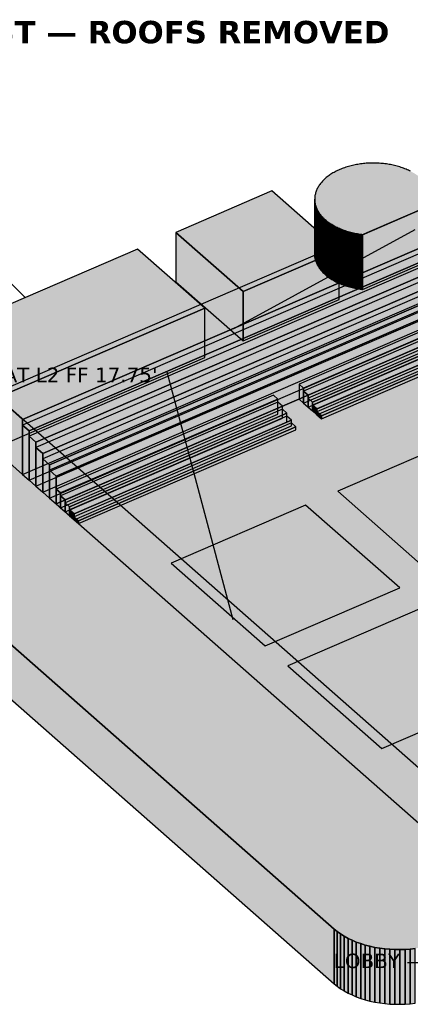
# Model space of a CAD drawing. Header units: inches. Extents: x 0.5 to 16.5, y 0.5 to 10.5.
# Tile 3 of 18: x 3.1 to 4.3, y 2.1 to 5.1. Entities that reach past the tile are written whole.
import ezdxf
from ezdxf.enums import TextEntityAlignment as Align

# ---------------------------------------------------------------- set-up
doc = ezdxf.new("R2010")
doc.units = ezdxf.units.IN
doc.header["$MEASUREMENT"] = 0
for name, color, linetype in [('A-ANNO-TEXT', 7, 'Continuous'), ('A-ANNO-VIEW', 7, 'Continuous'), ('A-MASS', 7, 'Continuous'), ('C-SITE-DIAG', 7, 'Continuous')]:
    doc.layers.add(name, color=color, linetype=linetype)
doc.styles.add('KS-BOLD', font='DejaVuSans-Bold.ttf')
doc.styles.add('KS-REG', font='DejaVuSans.ttf')

msp = doc.modelspace()

# ---------------------------------------------------------------- hatches: boundary and pattern name
at = {"layer": 'A-MASS', "true_color": 0xd6d6d6}
for points in [[(4.3591, 4.6081), (4.3566, 4.6103), (4.3541, 4.6125), (4.3514, 4.6146), (4.3487, 4.6167), (4.3459, 4.6188), (4.343, 4.6208), (4.3401, 4.6228), (4.337, 4.6247), (4.3339, 4.6266), (4.3307, 4.6284), (4.3274, 4.6302), (4.3241, 4.632), (4.3207, 4.6336), (4.3172, 4.6353), (4.3137, 4.6369), (4.3101, 4.6384), (4.3065, 4.6398), (4.3028, 4.6413), (4.299, 4.6426), (4.2952, 4.6439), (4.2913, 4.6452), (4.2874, 4.6464), (4.2834, 4.6475), (4.2794, 4.6485), (4.2754, 4.6496), (4.2713, 4.6505), (4.2672, 4.6514), (4.263, 4.6522), (4.2588, 4.653), (4.2546, 4.6536), (4.2504, 4.6543), (4.2461, 4.6548), (4.2418, 4.6553), (4.2375, 4.6558), (4.2332, 4.6561), (4.2288, 4.6564), (4.2245, 4.6567), (4.2201, 4.6569), (4.2158, 4.657), (4.2114, 4.657), (4.207, 4.657), (4.2027, 4.6569), (4.1983, 4.6567), (4.194, 4.6565), (4.1896, 4.6562), (4.1853, 4.6559), (4.181, 4.6554), (4.1767, 4.655), (4.1724, 4.6544), (4.1682, 4.6538), (4.1639, 4.6531), (4.1598, 4.6524), (4.1556, 4.6516), (4.1515, 4.6507), (4.1474, 4.6498), (4.1433, 4.6488), (4.1393, 4.6477), (4.1353, 4.6466), (4.1314, 4.6454), (4.1275, 4.6442), (4.1237, 4.6429), (4.1199, 4.6416), (4.1162, 4.6402), (4.1125, 4.6387), (4.1089, 4.6372), (4.1054, 4.6356), (4.1019, 4.634), (4.0985, 4.6323), (4.0951, 4.6306), (4.0918, 4.6288), (4.0886, 4.627), (4.0855, 4.6251), (4.0824, 4.6232), (4.0795, 4.6213), (4.0766, 4.6192), (4.0737, 4.6172), (4.071, 4.6151), (4.0684, 4.613), (4.0658, 4.6108), (4.0633, 4.6086), (4.0609, 4.6063), (4.0586, 4.6041), (4.0564, 4.6017), (4.0543, 4.5994), (4.0523, 4.597), (4.0503, 4.5946), (4.0485, 4.5921), (4.0468, 4.5897), (4.0452, 4.5872), (4.0436, 4.5847), (4.0422, 4.5821), (4.0409, 4.5796), (4.0396, 4.577), (4.0385, 4.5744), (4.0375, 4.5718), (4.0366, 4.5692), (4.0358, 4.5665), (4.0351, 4.5639), (4.0345, 4.5612), (4.034, 4.5585), (4.0336, 4.5559), (4.0333, 4.5532), (4.0331, 4.5505), (4.0331, 4.5478), (4.0331, 4.5451), (4.0333, 4.5424), (4.0335, 4.5397), (4.0339, 4.5371), (4.0343, 4.5344), (4.0349, 4.5317), (4.0356, 4.5291), (4.0364, 4.5264), (4.0373, 4.5238), (4.0383, 4.5212), (4.0394, 4.5186), (4.0406, 4.516), (4.0419, 4.5134), (4.0433, 4.5109), (4.0448, 4.5084), (4.0464, 4.5059), (4.0481, 4.5034), (4.0499, 4.501), (4.0518, 4.4985), (4.0538, 4.4961), (4.0559, 4.4938), (4.0581, 4.4915), (4.0604, 4.4892), (4.0628, 4.4869), (4.0652, 4.4847), (4.0678, 4.4825), (4.0704, 4.4804), (4.0731, 4.4783), (4.0759, 4.4762), (4.0788, 4.4742), (4.0818, 4.4722), (4.0848, 4.4703), (4.0879, 4.4684), (4.0911, 4.4666), (4.0944, 4.4648), (4.0977, 4.4631), (4.1011, 4.4614), (4.1046, 4.4597), (4.1081, 4.4582), (4.1117, 4.4566), (4.1154, 4.4552), (4.1191, 4.4537), (4.1228, 4.4524), (4.1266, 4.4511), (4.1305, 4.4498), (4.1344, 4.4486), (4.1384, 4.4475), (4.1424, 4.4465), (4.1465, 4.4455), (4.1505, 4.4445), (4.1547, 4.4436), (4.1588, 4.4428), (4.163, 4.4421), (4.1672, 4.4414), (4.1715, 4.4407), (4.1757, 4.4402), (4.1783, 4.4399), (4.36, 4.5182), (4.373, 4.5234), (4.3859, 4.5279), (4.3861, 4.5285), (4.3868, 4.5311), (4.3874, 4.5338), (4.3879, 4.5365), (4.3882, 4.5391), (4.3885, 4.5418), (4.3887, 4.5445), (4.3888, 4.5472), (4.3887, 4.5499), (4.3886, 4.5526), (4.3883, 4.5553), (4.388, 4.5579), (4.3875, 4.5606), (4.3869, 4.5633), (4.3862, 4.5659), (4.3854, 4.5686), (4.3845, 4.5712), (4.3836, 4.5738), (4.3825, 4.5764), (4.3812, 4.579), (4.3799, 4.5816), (4.3785, 4.5841), (4.377, 4.5866), (4.3754, 4.5891), (4.3737, 4.5916), (4.3719, 4.594), (4.37, 4.5965), (4.368, 4.5989), (4.3659, 4.6012), (4.3637, 4.6035), (4.3614, 4.6058)], [(3.8161, 4.2674), (4.1075, 4.393), (3.9035, 4.5724), (3.6121, 4.4468)], [(4.36, 4.5182), (3.0586, 3.9572), (3.147, 3.8794), (4.6303, 4.5189), (4.6234, 4.5218), (4.6101, 4.5266), (4.5963, 4.5309), (4.582, 4.5347), (4.5673, 4.5379), (4.5524, 4.5404), (4.5372, 4.5424), (4.5219, 4.5437), (4.5064, 4.5445), (4.4909, 4.5446), (4.4754, 4.5441), (4.46, 4.5429), (4.4447, 4.5412), (4.4297, 4.5388), (4.4149, 4.5358), (4.4005, 4.5323), (4.3865, 4.5281), (4.373, 4.5234)], [(3.0197, 3.9241), (3.6996, 4.2171), (3.4956, 4.3965), (2.8157, 4.1035)], [(4.7723, 2.4503), (3.0586, 3.9572), (2.7089, 3.8064), (2.6965, 3.8007), (2.6847, 3.7945), (2.6736, 3.7878), (2.6633, 3.7807), (2.6537, 3.7732), (2.6449, 3.7653), (2.637, 3.7571), (2.63, 3.7485), (2.6239, 3.7398), (2.6188, 3.7307), (2.6146, 3.7215), (2.6114, 3.7122), (2.6092, 3.7027), (2.608, 3.6932), (2.6078, 3.6837), (2.6087, 3.6741), (2.6105, 3.6646), (2.6134, 3.6552), (2.6173, 3.646), (2.6221, 3.6369), (2.6279, 3.628), (2.6346, 3.6194), (2.6422, 3.6111), (2.6507, 3.6031), (4.0924, 2.3354), (4.1017, 2.3278), (4.1118, 2.3205), (4.1227, 2.3137), (4.1342, 2.3073), (4.1465, 2.3014), (4.1593, 2.296), (4.1726, 2.2912), (4.1865, 2.2869), (4.2007, 2.2831), (4.2154, 2.2799), (4.2303, 2.2774), (4.2455, 2.2754), (4.2609, 2.274), (4.2763, 2.2733), (4.2918, 2.2732), (4.3073, 2.2737), (4.3227, 2.2749), (4.338, 2.2766), (4.353, 2.279), (4.3678, 2.282), (4.3822, 2.2855), (4.3962, 2.2897), (4.4097, 2.2944), (4.4227, 2.2996)]]:
    msp.add_hatch(color=7, dxfattribs=at).paths.add_polyline_path(points)
at = {"layer": 'A-MASS', "true_color": 0xababab}
for points in [[(4.0331, 4.382), (4.0331, 4.3793), (4.0331, 4.5451), (4.0331, 4.5478)], [(4.0331, 4.3793), (4.0333, 4.3766), (4.0333, 4.5424), (4.0331, 4.5451)], [(4.0333, 4.3766), (4.0335, 4.3739), (4.0335, 4.5397), (4.0333, 4.5424)], [(4.0335, 4.3739), (4.0339, 4.3712), (4.0339, 4.5371), (4.0335, 4.5397)], [(4.0339, 4.3712), (4.0343, 4.3686), (4.0343, 4.5344), (4.0339, 4.5371)], [(4.0343, 4.3686), (4.0349, 4.3659), (4.0349, 4.5317), (4.0343, 4.5344)], [(4.0349, 4.3659), (4.0356, 4.3632), (4.0356, 4.5291), (4.0349, 4.5317)], [(4.0356, 4.3632), (4.0364, 4.3606), (4.0364, 4.5264), (4.0356, 4.5291)], [(4.0364, 4.3606), (4.0373, 4.358), (4.0373, 4.5238), (4.0364, 4.5264)], [(4.0373, 4.358), (4.0383, 4.3553), (4.0383, 4.5212), (4.0373, 4.5238)], [(4.0383, 4.3553), (4.0394, 4.3527), (4.0394, 4.5186), (4.0383, 4.5212)], [(4.0394, 4.3527), (4.0406, 4.3502), (4.0406, 4.516), (4.0394, 4.5186)], [(4.0406, 4.3502), (4.0419, 4.3476), (4.0419, 4.5134), (4.0406, 4.516)], [(4.0419, 4.3476), (4.0433, 4.3451), (4.0433, 4.5109), (4.0419, 4.5134)], [(4.0433, 4.3451), (4.0448, 4.3425), (4.0448, 4.5084), (4.0433, 4.5109)], [(4.0448, 4.3425), (4.0464, 4.34), (4.0464, 4.5059), (4.0448, 4.5084)], [(4.0464, 4.34), (4.0481, 4.3376), (4.0481, 4.5034), (4.0464, 4.5059)], [(4.0481, 4.3376), (4.0499, 4.3351), (4.0499, 4.501), (4.0481, 4.5034)], [(4.0499, 4.3351), (4.0518, 4.3327), (4.0518, 4.4985), (4.0499, 4.501)], [(4.0518, 4.3327), (4.0538, 4.3303), (4.0538, 4.4961), (4.0518, 4.4985)], [(4.0538, 4.3303), (4.0559, 4.328), (4.0559, 4.4938), (4.0538, 4.4961)], [(4.0559, 4.328), (4.0581, 4.3256), (4.0581, 4.4915), (4.0559, 4.4938)], [(4.0581, 4.3256), (4.0604, 4.3233), (4.0604, 4.4892), (4.0581, 4.4915)], [(4.0604, 4.3233), (4.0628, 4.3211), (4.0628, 4.4869), (4.0604, 4.4892)], [(4.0628, 4.3211), (4.0652, 4.3189), (4.0652, 4.4847), (4.0628, 4.4869)], [(4.0652, 4.3189), (4.0678, 4.3167), (4.0678, 4.4825), (4.0652, 4.4847)], [(4.0678, 4.3167), (4.0704, 4.3145), (4.0704, 4.4804), (4.0678, 4.4825)], [(4.0704, 4.3145), (4.0731, 4.3124), (4.0731, 4.4783), (4.0704, 4.4804)], [(4.0731, 4.3124), (4.0759, 4.3104), (4.0759, 4.4762), (4.0731, 4.4783)], [(3.6121, 4.2973), (3.8161, 4.1179), (3.8161, 4.2674), (3.6121, 4.4468)], [(4.0759, 4.3104), (4.0788, 4.3083), (4.0788, 4.4742), (4.0759, 4.4762)], [(4.0788, 4.3083), (4.0818, 4.3064), (4.0818, 4.4722), (4.0788, 4.4742)], [(4.0818, 4.3064), (4.0848, 4.3044), (4.0848, 4.4703), (4.0818, 4.4722)], [(4.0848, 4.3044), (4.0879, 4.3026), (4.0879, 4.4684), (4.0848, 4.4703)], [(4.0879, 4.3026), (4.0911, 4.3007), (4.0911, 4.4666), (4.0879, 4.4684)], [(4.0911, 4.3007), (4.0944, 4.2989), (4.0944, 4.4648), (4.0911, 4.4666)], [(4.0944, 4.2989), (4.0977, 4.2972), (4.0977, 4.4631), (4.0944, 4.4648)], [(4.0977, 4.2972), (4.1011, 4.2955), (4.1011, 4.4614), (4.0977, 4.4631)], [(4.1011, 4.2955), (4.1046, 4.2939), (4.1046, 4.4597), (4.1011, 4.4614)], [(4.1046, 4.2939), (4.1081, 4.2923), (4.1081, 4.4582), (4.1046, 4.4597)], [(4.1081, 4.2923), (4.1117, 4.2908), (4.1117, 4.4566), (4.1081, 4.4582)], [(4.1117, 4.2908), (4.1154, 4.2893), (4.1154, 4.4552), (4.1117, 4.4566)], [(4.1154, 4.2893), (4.1191, 4.2879), (4.1191, 4.4537), (4.1154, 4.4552)], [(4.1191, 4.2879), (4.1228, 4.2865), (4.1228, 4.4524), (4.1191, 4.4537)], [(4.1228, 4.2865), (4.1266, 4.2852), (4.1266, 4.4511), (4.1228, 4.4524)], [(4.1266, 4.2852), (4.1305, 4.284), (4.1305, 4.4498), (4.1266, 4.4511)], [(4.1305, 4.284), (4.1344, 4.2828), (4.1344, 4.4486), (4.1305, 4.4498)], [(4.1344, 4.2828), (4.1384, 4.2817), (4.1384, 4.4475), (4.1344, 4.4486)], [(4.1384, 4.2817), (4.1424, 4.2806), (4.1424, 4.4465), (4.1384, 4.4475)], [(4.1424, 4.2806), (4.1465, 4.2796), (4.1465, 4.4455), (4.1424, 4.4465)], [(4.1465, 4.2796), (4.1505, 4.2787), (4.1505, 4.4445), (4.1465, 4.4455)], [(4.1505, 4.2787), (4.1547, 4.2778), (4.1547, 4.4436), (4.1505, 4.4445)], [(4.1547, 4.2778), (4.1588, 4.277), (4.1588, 4.4428), (4.1547, 4.4436)], [(4.1588, 4.277), (4.163, 4.2762), (4.163, 4.4421), (4.1588, 4.4428)], [(4.163, 4.2762), (4.1672, 4.2755), (4.1672, 4.4414), (4.163, 4.4421)], [(4.1672, 4.2755), (4.1715, 4.2749), (4.1715, 4.4407), (4.1672, 4.4414)], [(4.1715, 4.2749), (4.1757, 4.2743), (4.1757, 4.4402), (4.1715, 4.4407)], [(4.1757, 4.2743), (4.1783, 4.274), (4.1783, 4.4399), (4.1757, 4.4402)], [(3.0586, 3.7913), (3.147, 3.7136), (3.147, 3.8794), (3.0586, 3.9572)], [(2.6507, 3.4373), (4.0924, 2.1696), (4.0924, 2.3354), (2.6507, 3.6031)], [(4.0924, 2.1696), (4.1017, 2.1619), (4.1017, 2.3278), (4.0924, 2.3354)], [(4.1017, 2.1619), (4.1118, 2.1547), (4.1118, 2.3205), (4.1017, 2.3278)], [(4.1118, 2.1547), (4.1227, 2.1479), (4.1227, 2.3137), (4.1118, 2.3205)], [(4.1227, 2.1479), (4.1342, 2.1415), (4.1342, 2.3073), (4.1227, 2.3137)], [(4.1342, 2.1415), (4.1465, 2.1356), (4.1465, 2.3014), (4.1342, 2.3073)], [(4.1465, 2.1356), (4.1593, 2.1302), (4.1593, 2.296), (4.1465, 2.3014)], [(4.1593, 2.1302), (4.1726, 2.1253), (4.1726, 2.2912), (4.1593, 2.296)], [(4.1726, 2.1253), (4.1865, 2.121), (4.1865, 2.2869), (4.1726, 2.2912)], [(4.1865, 2.121), (4.2007, 2.1173), (4.2007, 2.2831), (4.1865, 2.2869)], [(4.2007, 2.1173), (4.2154, 2.1141), (4.2154, 2.2799), (4.2007, 2.2831)], [(4.2154, 2.1141), (4.2303, 2.1115), (4.2303, 2.2774), (4.2154, 2.2799)], [(4.2303, 2.1115), (4.2455, 2.1096), (4.2455, 2.2754), (4.2303, 2.2774)]]:
    msp.add_hatch(color=7, dxfattribs=at).paths.add_polyline_path(points)
at = {"layer": 'A-MASS', "true_color": 0xc1c1c1}
for points in [[(3.147, 3.7136), (4.6303, 4.353), (4.6303, 4.5189), (3.147, 3.8794)], [(4.1783, 4.274), (4.36, 4.3524), (4.36, 4.5182), (4.1783, 4.4399)], [(3.8161, 4.1179), (4.1075, 4.2435), (4.1075, 4.393), (3.8161, 4.2674)], [(3.0197, 3.7746), (3.6996, 4.0677), (3.6996, 4.2171), (3.0197, 3.9241)], [(4.2455, 2.1096), (4.2609, 2.1082), (4.2609, 2.274), (4.2455, 2.2754)], [(4.2609, 2.1082), (4.2763, 2.1075), (4.2763, 2.2733), (4.2609, 2.274)], [(4.2763, 2.1075), (4.2918, 2.1074), (4.2918, 2.2732), (4.2763, 2.2733)], [(4.2918, 2.1074), (4.3073, 2.1079), (4.3073, 2.2737), (4.2918, 2.2732)], [(4.3073, 2.1079), (4.3227, 2.109), (4.3227, 2.2749), (4.3073, 2.2737)], [(4.3227, 2.109), (4.338, 2.1108), (4.338, 2.2766), (4.3227, 2.2749)]]:
    msp.add_hatch(color=7, dxfattribs=at).paths.add_polyline_path(points)
at = {"layer": 'A-MASS', "true_color": 0x9c9c9c}
for points in [[(3.1674, 3.8451), (4.4494, 4.3978), (4.429, 4.4158), (3.147, 3.8631)], [(3.1878, 3.8108), (4.4698, 4.3635), (4.4494, 4.3815), (3.1674, 3.8288)], [(3.2082, 3.7766), (4.4902, 4.3292), (4.4698, 4.3472), (3.1878, 3.7945)], [(3.2286, 3.7423), (4.5106, 4.2949), (4.4902, 4.3129), (3.2082, 3.7602)], [(3.249, 3.708), (4.531, 4.2607), (4.5106, 4.2786), (3.2286, 3.7259)]]:
    msp.add_hatch(color=7, dxfattribs=at).paths.add_polyline_path(points)
at = {"layer": 'A-MASS', "true_color": 0x8c8c8c}
for points in [[(3.1674, 3.6956), (4.4494, 4.2483), (4.4494, 4.3978), (3.1674, 3.8451)], [(3.1878, 3.6777), (4.4698, 4.2304), (4.4698, 4.3635), (3.1878, 3.8108)], [(3.2082, 3.6598), (4.4902, 4.2124), (4.4902, 4.3292), (3.2082, 3.7766)], [(3.2286, 3.6418), (4.5106, 4.1945), (4.5106, 4.2949), (3.2286, 3.7423)], [(3.249, 3.6239), (4.531, 4.1766), (4.531, 4.2607), (3.249, 3.708)]]:
    msp.add_hatch(color=7, dxfattribs=at).paths.add_polyline_path(points)
at = {"layer": 'A-MASS', "true_color": 0xb8b8b8}
for points in [[(3.9993, 3.9748), (4.5446, 4.2099), (4.531, 4.2218), (3.9857, 3.9867)], [(4.0129, 3.9538), (4.5582, 4.1889), (4.5446, 4.2008), (3.9993, 3.9657)], [(4.0265, 3.9327), (4.5718, 4.1678), (4.5582, 4.1798), (4.0129, 3.9447)], [(4.0401, 3.9117), (4.5854, 4.1468), (4.5718, 4.1588), (4.0265, 3.9237)], [(4.0537, 3.8907), (4.599, 4.1258), (4.5854, 4.1378), (4.0401, 3.9027)], [(3.2626, 3.6572), (3.9216, 3.9413), (3.908, 3.9532), (3.249, 3.6691)], [(3.2762, 3.6362), (3.9352, 3.9203), (3.9216, 3.9322), (3.2626, 3.6481)], [(3.2898, 3.6152), (3.9488, 3.8993), (3.9352, 3.9112), (3.2762, 3.6271)], [(3.3034, 3.5942), (3.9624, 3.8782), (3.9488, 3.8902), (3.2898, 3.6061)], [(3.317, 3.5731), (3.976, 3.8572), (3.9624, 3.8692), (3.3034, 3.5851)]]:
    msp.add_hatch(color=7, dxfattribs=at).paths.add_polyline_path(points)
at = {"layer": 'A-MASS', "true_color": 0xa6a6a6}
for points in [[(3.9993, 3.9295), (4.5446, 4.1646), (4.5446, 4.2099), (3.9993, 3.9748)], [(4.0129, 3.9176), (4.5582, 4.1527), (4.5582, 4.1889), (4.0129, 3.9538)], [(4.0265, 3.9056), (4.5718, 4.1407), (4.5718, 4.1678), (4.0265, 3.9327)], [(4.0401, 3.8936), (4.5854, 4.1287), (4.5854, 4.1468), (4.0401, 3.9117)], [(4.0537, 3.8817), (4.599, 4.1168), (4.599, 4.1258), (4.0537, 3.8907)], [(3.2626, 3.6119), (3.9216, 3.896), (3.9216, 3.9413), (3.2626, 3.6572)], [(3.2762, 3.6), (3.9352, 3.8841), (3.9352, 3.9203), (3.2762, 3.6362)], [(3.2898, 3.588), (3.9488, 3.8721), (3.9488, 3.8993), (3.2898, 3.6152)], [(3.3034, 3.5761), (3.9624, 3.8601), (3.9624, 3.8782), (3.3034, 3.5942)], [(3.317, 3.5641), (3.976, 3.8482), (3.976, 3.8572), (3.317, 3.5731)]]:
    msp.add_hatch(color=7, dxfattribs=at).paths.add_polyline_path(points)
at = {"layer": 'A-MASS', "true_color": 0x939393}
for points in [[(3.9857, 3.9415), (3.9993, 3.9295), (3.9993, 3.9748), (3.9857, 3.9867)], [(3.9993, 3.9295), (4.0129, 3.9176), (4.0129, 3.9538), (3.9993, 3.9657)], [(4.0129, 3.9176), (4.0265, 3.9056), (4.0265, 3.9327), (4.0129, 3.9447)], [(4.0265, 3.9056), (4.0401, 3.8936), (4.0401, 3.9117), (4.0265, 3.9237)], [(4.0401, 3.8936), (4.0537, 3.8817), (4.0537, 3.8907), (4.0401, 3.9027)], [(3.249, 3.6239), (3.2626, 3.6119), (3.2626, 3.6572), (3.249, 3.6691)], [(3.2626, 3.6119), (3.2762, 3.6), (3.2762, 3.6362), (3.2626, 3.6481)], [(3.2762, 3.6), (3.2898, 3.588), (3.2898, 3.6152), (3.2762, 3.6271)], [(3.2898, 3.588), (3.3034, 3.5761), (3.3034, 3.5942), (3.2898, 3.6061)], [(3.3034, 3.5761), (3.317, 3.5641), (3.317, 3.5731), (3.3034, 3.5851)]]:
    msp.add_hatch(color=7, dxfattribs=at).paths.add_polyline_path(points)
at = {"layer": 'A-MASS', "true_color": 0x7d7d7d}
for points in [[(3.147, 3.7136), (3.1674, 3.6956), (3.1674, 3.8451), (3.147, 3.8631)], [(3.1674, 3.6956), (3.1878, 3.6777), (3.1878, 3.8108), (3.1674, 3.8288)], [(3.1878, 3.6777), (3.2082, 3.6598), (3.2082, 3.7766), (3.1878, 3.7945)], [(3.2082, 3.6598), (3.2286, 3.6418), (3.2286, 3.7423), (3.2082, 3.7602)], [(3.2286, 3.6418), (3.249, 3.6239), (3.249, 3.708), (3.2286, 3.7259)]]:
    msp.add_hatch(color=7, dxfattribs=at).paths.add_polyline_path(points)
at = {"layer": 'C-SITE-DIAG', "true_color": 0xf2ebdd}
msp.add_hatch(color=7, dxfattribs=at).paths.add_polyline_path([(4.3915, 2.6193), (5.6735, 3.172), (4.531, 4.1766), (3.249, 3.6239)])
at = {"layer": 'C-SITE-DIAG', "true_color": 0xe9d3a6}
for points in [[(4.3884, 3.4111), (4.7963, 3.5869), (4.5107, 3.8381), (4.1028, 3.6622)], [(3.8834, 3.1934), (4.2913, 3.3692), (4.0056, 3.6204), (3.5977, 3.4445)], [(4.237, 2.8824), (4.6449, 3.0583), (4.3593, 3.3094), (3.9514, 3.1336)]]:
    msp.add_hatch(color=7, dxfattribs=at).paths.add_polyline_path(points)

# ---------------------------------------------------------------- linework, layer by layer
at = {"layer": 'A-ANNO-TEXT'}
for p, q in [((3.1556, 4.25), (2.8556, 4.55)), ((3.788, 4.1558), (4.338, 4.4558)), ((3.7862, 3.2728), (3.5862, 4.0228))]:
    msp.add_line(p, q, dxfattribs=at)
at = {"layer": 'A-MASS'}
for points in [[(4.3241, 4.632), (4.3207, 4.6336), (4.3172, 4.6353), (4.3137, 4.6369), (4.3101, 4.6384), (4.3065, 4.6398), (4.3028, 4.6413), (4.299, 4.6426), (4.2952, 4.6439), (4.2913, 4.6452), (4.2874, 4.6464), (4.2834, 4.6475), (4.2794, 4.6485), (4.2754, 4.6496), (4.2713, 4.6505), (4.2672, 4.6514), (4.263, 4.6522), (4.2588, 4.653), (4.2546, 4.6536), (4.2504, 4.6543), (4.2461, 4.6548), (4.2418, 4.6553), (4.2375, 4.6558), (4.2332, 4.6561), (4.2288, 4.6564), (4.2245, 4.6567), (4.2201, 4.6569), (4.2158, 4.657), (4.2114, 4.657), (4.207, 4.657), (4.2027, 4.6569), (4.1983, 4.6567), (4.194, 4.6565), (4.1896, 4.6562), (4.1853, 4.6559), (4.181, 4.6554), (4.1767, 4.655), (4.1724, 4.6544), (4.1682, 4.6538), (4.1639, 4.6531), (4.1598, 4.6524), (4.1556, 4.6516), (4.1515, 4.6507), (4.1474, 4.6498), (4.1433, 4.6488), (4.1393, 4.6477), (4.1353, 4.6466), (4.1314, 4.6454), (4.1275, 4.6442), (4.1237, 4.6429), (4.1199, 4.6416), (4.1162, 4.6402), (4.1125, 4.6387), (4.1089, 4.6372), (4.1054, 4.6356), (4.1019, 4.634), (4.0985, 4.6323), (4.0951, 4.6306), (4.0918, 4.6288), (4.0886, 4.627), (4.0855, 4.6251), (4.0824, 4.6232), (4.0795, 4.6213), (4.0766, 4.6192), (4.0737, 4.6172), (4.071, 4.6151), (4.0684, 4.613), (4.0658, 4.6108), (4.0633, 4.6086), (4.0609, 4.6063), (4.0586, 4.6041), (4.0564, 4.6017), (4.0543, 4.5994), (4.0523, 4.597), (4.0503, 4.5946), (4.0485, 4.5921), (4.0468, 4.5897), (4.0452, 4.5872), (4.0436, 4.5847), (4.0422, 4.5821), (4.0409, 4.5796), (4.0396, 4.577), (4.0385, 4.5744), (4.0375, 4.5718), (4.0366, 4.5692), (4.0358, 4.5665), (4.0351, 4.5639), (4.0345, 4.5612), (4.034, 4.5585), (4.0336, 4.5559), (4.0333, 4.5532), (4.0331, 4.5505), (4.0331, 4.5478), (4.0331, 4.5451), (4.0333, 4.5424), (4.0335, 4.5397), (4.0339, 4.5371), (4.0343, 4.5344), (4.0349, 4.5317), (4.0356, 4.5291), (4.0364, 4.5264), (4.0373, 4.5238), (4.0383, 4.5212), (4.0394, 4.5186), (4.0406, 4.516), (4.0419, 4.5134), (4.0433, 4.5109), (4.0448, 4.5084), (4.0464, 4.5059), (4.0481, 4.5034), (4.0499, 4.501), (4.0518, 4.4985), (4.0538, 4.4961), (4.0559, 4.4938), (4.0581, 4.4915), (4.0604, 4.4892), (4.0628, 4.4869), (4.0652, 4.4847), (4.0678, 4.4825), (4.0704, 4.4804), (4.0731, 4.4783), (4.0759, 4.4762), (4.0788, 4.4742), (4.0818, 4.4722), (4.0848, 4.4703), (4.0879, 4.4684), (4.0911, 4.4666), (4.0944, 4.4648), (4.0977, 4.4631), (4.1011, 4.4614), (4.1046, 4.4597), (4.1081, 4.4582), (4.1117, 4.4566), (4.1154, 4.4552), (4.1191, 4.4537), (4.1228, 4.4524), (4.1266, 4.4511), (4.1305, 4.4498), (4.1344, 4.4486), (4.1384, 4.4475), (4.1424, 4.4465), (4.1465, 4.4455), (4.1505, 4.4445), (4.1547, 4.4436), (4.1588, 4.4428), (4.163, 4.4421), (4.1672, 4.4414), (4.1715, 4.4407), (4.1757, 4.4402), (4.1783, 4.4399), (4.36, 4.5182)], [(4.7723, 2.4503), (3.0586, 3.9572)], [(2.6507, 3.6031), (4.0924, 2.3354), (4.1017, 2.3278), (4.1118, 2.3205), (4.1227, 2.3137), (4.1342, 2.3073), (4.1465, 2.3014), (4.1593, 2.296), (4.1726, 2.2912), (4.1865, 2.2869), (4.2007, 2.2831), (4.2154, 2.2799), (4.2303, 2.2774), (4.2455, 2.2754), (4.2609, 2.274), (4.2763, 2.2733), (4.2918, 2.2732), (4.3073, 2.2737), (4.3227, 2.2749), (4.338, 2.2766)]]:
    msp.add_lwpolyline(points, dxfattribs=at)
for points in [[(3.8161, 4.2674), (4.1075, 4.393), (3.9035, 4.5724), (3.6121, 4.4468)], [(4.36, 4.5182), (3.0586, 3.9572), (3.147, 3.8794), (4.6303, 4.5189), (4.6234, 4.5218), (4.6101, 4.5266), (4.5963, 4.5309), (4.582, 4.5347), (4.5673, 4.5379), (4.5524, 4.5404), (4.5372, 4.5424), (4.5219, 4.5437), (4.5064, 4.5445), (4.4909, 4.5446), (4.4754, 4.5441), (4.46, 4.5429), (4.4447, 4.5412), (4.4297, 4.5388), (4.4149, 4.5358), (4.4005, 4.5323), (4.3865, 4.5281), (4.373, 4.5234)], [(4.0331, 4.382), (4.0331, 4.3793), (4.0331, 4.5451), (4.0331, 4.5478)], [(4.0331, 4.3793), (4.0333, 4.3766), (4.0333, 4.5424), (4.0331, 4.5451)], [(4.0333, 4.3766), (4.0335, 4.3739), (4.0335, 4.5397), (4.0333, 4.5424)], [(4.0335, 4.3739), (4.0339, 4.3712), (4.0339, 4.5371), (4.0335, 4.5397)], [(4.0339, 4.3712), (4.0343, 4.3686), (4.0343, 4.5344), (4.0339, 4.5371)], [(3.147, 3.7136), (4.6303, 4.353), (4.6303, 4.5189), (3.147, 3.8794)], [(4.0343, 4.3686), (4.0349, 4.3659), (4.0349, 4.5317), (4.0343, 4.5344)], [(4.0349, 4.3659), (4.0356, 4.3632), (4.0356, 4.5291), (4.0349, 4.5317)], [(4.0356, 4.3632), (4.0364, 4.3606), (4.0364, 4.5264), (4.0356, 4.5291)], [(4.0364, 4.3606), (4.0373, 4.358), (4.0373, 4.5238), (4.0364, 4.5264)], [(4.0373, 4.358), (4.0383, 4.3553), (4.0383, 4.5212), (4.0373, 4.5238)], [(4.0383, 4.3553), (4.0394, 4.3527), (4.0394, 4.5186), (4.0383, 4.5212)], [(4.0394, 4.3527), (4.0406, 4.3502), (4.0406, 4.516), (4.0394, 4.5186)], [(4.0406, 4.3502), (4.0419, 4.3476), (4.0419, 4.5134), (4.0406, 4.516)], [(4.0419, 4.3476), (4.0433, 4.3451), (4.0433, 4.5109), (4.0419, 4.5134)], [(4.0433, 4.3451), (4.0448, 4.3425), (4.0448, 4.5084), (4.0433, 4.5109)], [(4.0448, 4.3425), (4.0464, 4.34), (4.0464, 4.5059), (4.0448, 4.5084)], [(4.1783, 4.274), (4.36, 4.3524), (4.36, 4.5182), (4.1783, 4.4399)], [(4.0464, 4.34), (4.0481, 4.3376), (4.0481, 4.5034), (4.0464, 4.5059)], [(4.0481, 4.3376), (4.0499, 4.3351), (4.0499, 4.501), (4.0481, 4.5034)], [(4.0499, 4.3351), (4.0518, 4.3327), (4.0518, 4.4985), (4.0499, 4.501)], [(4.0518, 4.3327), (4.0538, 4.3303), (4.0538, 4.4961), (4.0518, 4.4985)], [(4.0538, 4.3303), (4.0559, 4.328), (4.0559, 4.4938), (4.0538, 4.4961)], [(4.0559, 4.328), (4.0581, 4.3256), (4.0581, 4.4915), (4.0559, 4.4938)], [(4.0581, 4.3256), (4.0604, 4.3233), (4.0604, 4.4892), (4.0581, 4.4915)], [(4.0604, 4.3233), (4.0628, 4.3211), (4.0628, 4.4869), (4.0604, 4.4892)], [(4.0628, 4.3211), (4.0652, 4.3189), (4.0652, 4.4847), (4.0628, 4.4869)], [(4.0652, 4.3189), (4.0678, 4.3167), (4.0678, 4.4825), (4.0652, 4.4847)], [(4.0678, 4.3167), (4.0704, 4.3145), (4.0704, 4.4804), (4.0678, 4.4825)], [(4.0704, 4.3145), (4.0731, 4.3124), (4.0731, 4.4783), (4.0704, 4.4804)], [(4.0731, 4.3124), (4.0759, 4.3104), (4.0759, 4.4762), (4.0731, 4.4783)], [(3.6121, 4.2973), (3.8161, 4.1179), (3.8161, 4.2674), (3.6121, 4.4468)], [(4.0759, 4.3104), (4.0788, 4.3083), (4.0788, 4.4742), (4.0759, 4.4762)], [(4.0788, 4.3083), (4.0818, 4.3064), (4.0818, 4.4722), (4.0788, 4.4742)], [(4.0818, 4.3064), (4.0848, 4.3044), (4.0848, 4.4703), (4.0818, 4.4722)], [(4.0848, 4.3044), (4.0879, 4.3026), (4.0879, 4.4684), (4.0848, 4.4703)], [(4.0879, 4.3026), (4.0911, 4.3007), (4.0911, 4.4666), (4.0879, 4.4684)], [(4.0911, 4.3007), (4.0944, 4.2989), (4.0944, 4.4648), (4.0911, 4.4666)], [(4.0944, 4.2989), (4.0977, 4.2972), (4.0977, 4.4631), (4.0944, 4.4648)], [(4.0977, 4.2972), (4.1011, 4.2955), (4.1011, 4.4614), (4.0977, 4.4631)], [(4.1011, 4.2955), (4.1046, 4.2939), (4.1046, 4.4597), (4.1011, 4.4614)], [(4.1046, 4.2939), (4.1081, 4.2923), (4.1081, 4.4582), (4.1046, 4.4597)], [(4.1081, 4.2923), (4.1117, 4.2908), (4.1117, 4.4566), (4.1081, 4.4582)], [(4.1117, 4.2908), (4.1154, 4.2893), (4.1154, 4.4552), (4.1117, 4.4566)], [(4.1154, 4.2893), (4.1191, 4.2879), (4.1191, 4.4537), (4.1154, 4.4552)], [(4.1191, 4.2879), (4.1228, 4.2865), (4.1228, 4.4524), (4.1191, 4.4537)], [(4.1228, 4.2865), (4.1266, 4.2852), (4.1266, 4.4511), (4.1228, 4.4524)], [(4.1266, 4.2852), (4.1305, 4.284), (4.1305, 4.4498), (4.1266, 4.4511)], [(4.1305, 4.284), (4.1344, 4.2828), (4.1344, 4.4486), (4.1305, 4.4498)], [(4.1344, 4.2828), (4.1384, 4.2817), (4.1384, 4.4475), (4.1344, 4.4486)], [(4.1384, 4.2817), (4.1424, 4.2806), (4.1424, 4.4465), (4.1384, 4.4475)], [(4.1424, 4.2806), (4.1465, 4.2796), (4.1465, 4.4455), (4.1424, 4.4465)], [(4.1465, 4.2796), (4.1505, 4.2787), (4.1505, 4.4445), (4.1465, 4.4455)], [(4.1505, 4.2787), (4.1547, 4.2778), (4.1547, 4.4436), (4.1505, 4.4445)], [(4.1547, 4.2778), (4.1588, 4.277), (4.1588, 4.4428), (4.1547, 4.4436)], [(4.1588, 4.277), (4.163, 4.2762), (4.163, 4.4421), (4.1588, 4.4428)], [(4.163, 4.2762), (4.1672, 4.2755), (4.1672, 4.4414), (4.163, 4.4421)], [(4.1672, 4.2755), (4.1715, 4.2749), (4.1715, 4.4407), (4.1672, 4.4414)], [(4.1715, 4.2749), (4.1757, 4.2743), (4.1757, 4.4402), (4.1715, 4.4407)], [(4.1757, 4.2743), (4.1783, 4.274), (4.1783, 4.4399), (4.1757, 4.4402)], [(3.0197, 3.9241), (3.6996, 4.2171), (3.4956, 4.3965), (2.8157, 4.1035)], [(3.1674, 3.8451), (4.4494, 4.3978), (4.429, 4.4158), (3.147, 3.8631)], [(3.1674, 3.6956), (4.4494, 4.2483), (4.4494, 4.3978), (3.1674, 3.8451)], [(3.8161, 4.1179), (4.1075, 4.2435), (4.1075, 4.393), (3.8161, 4.2674)], [(3.1878, 3.8108), (4.4698, 4.3635), (4.4494, 4.3815), (3.1674, 3.8288)], [(3.1878, 3.6777), (4.4698, 4.2304), (4.4698, 4.3635), (3.1878, 3.8108)], [(3.2082, 3.7766), (4.4902, 4.3292), (4.4698, 4.3472), (3.1878, 3.7945)], [(3.2082, 3.6598), (4.4902, 4.2124), (4.4902, 4.3292), (3.2082, 3.7766)], [(3.2286, 3.7423), (4.5106, 4.2949), (4.4902, 4.3129), (3.2082, 3.7602)], [(3.2286, 3.6418), (4.5106, 4.1945), (4.5106, 4.2949), (3.2286, 3.7423)], [(3.249, 3.708), (4.531, 4.2607), (4.5106, 4.2786), (3.2286, 3.7259)], [(3.249, 3.6239), (4.531, 4.1766), (4.531, 4.2607), (3.249, 3.708)], [(3.0197, 3.7746), (3.6996, 4.0677), (3.6996, 4.2171), (3.0197, 3.9241)], [(3.9993, 3.9748), (4.5446, 4.2099), (4.531, 4.2218), (3.9857, 3.9867)], [(3.9993, 3.9295), (4.5446, 4.1646), (4.5446, 4.2099), (3.9993, 3.9748)], [(4.0129, 3.9538), (4.5582, 4.1889), (4.5446, 4.2008), (3.9993, 3.9657)], [(4.0129, 3.9176), (4.5582, 4.1527), (4.5582, 4.1889), (4.0129, 3.9538)], [(4.0265, 3.9327), (4.5718, 4.1678), (4.5582, 4.1798), (4.0129, 3.9447)], [(4.0265, 3.9056), (4.5718, 4.1407), (4.5718, 4.1678), (4.0265, 3.9327)], [(4.0401, 3.9117), (4.5854, 4.1468), (4.5718, 4.1588), (4.0265, 3.9237)], [(4.0401, 3.8936), (4.5854, 4.1287), (4.5854, 4.1468), (4.0401, 3.9117)], [(4.0537, 3.8907), (4.599, 4.1258), (4.5854, 4.1378), (4.0401, 3.9027)], [(4.0537, 3.8817), (4.599, 4.1168), (4.599, 4.1258), (4.0537, 3.8907)], [(3.9857, 3.9415), (3.9993, 3.9295), (3.9993, 3.9748), (3.9857, 3.9867)], [(3.0586, 3.7913), (3.147, 3.7136), (3.147, 3.8794), (3.0586, 3.9572)], [(3.2626, 3.6572), (3.9216, 3.9413), (3.908, 3.9532), (3.249, 3.6691)], [(3.2626, 3.6119), (3.9216, 3.896), (3.9216, 3.9413), (3.2626, 3.6572)], [(3.9993, 3.9295), (4.0129, 3.9176), (4.0129, 3.9538), (3.9993, 3.9657)], [(4.0129, 3.9176), (4.0265, 3.9056), (4.0265, 3.9327), (4.0129, 3.9447)], [(3.2762, 3.6362), (3.9352, 3.9203), (3.9216, 3.9322), (3.2626, 3.6481)], [(3.2762, 3.6), (3.9352, 3.8841), (3.9352, 3.9203), (3.2762, 3.6362)], [(3.2898, 3.6152), (3.9488, 3.8993), (3.9352, 3.9112), (3.2762, 3.6271)], [(4.0265, 3.9056), (4.0401, 3.8936), (4.0401, 3.9117), (4.0265, 3.9237)], [(3.2898, 3.588), (3.9488, 3.8721), (3.9488, 3.8993), (3.2898, 3.6152)], [(3.3034, 3.5942), (3.9624, 3.8782), (3.9488, 3.8902), (3.2898, 3.6061)], [(4.0401, 3.8936), (4.0537, 3.8817), (4.0537, 3.8907), (4.0401, 3.9027)], [(3.147, 3.7136), (3.1674, 3.6956), (3.1674, 3.8451), (3.147, 3.8631)], [(3.3034, 3.5761), (3.9624, 3.8601), (3.9624, 3.8782), (3.3034, 3.5942)], [(3.317, 3.5731), (3.976, 3.8572), (3.9624, 3.8692), (3.3034, 3.5851)], [(3.317, 3.5641), (3.976, 3.8482), (3.976, 3.8572), (3.317, 3.5731)], [(3.1674, 3.6956), (3.1878, 3.6777), (3.1878, 3.8108), (3.1674, 3.8288)], [(3.1878, 3.6777), (3.2082, 3.6598), (3.2082, 3.7766), (3.1878, 3.7945)], [(3.2082, 3.6598), (3.2286, 3.6418), (3.2286, 3.7423), (3.2082, 3.7602)], [(3.2286, 3.6418), (3.249, 3.6239), (3.249, 3.708), (3.2286, 3.7259)], [(3.249, 3.6239), (3.2626, 3.6119), (3.2626, 3.6572), (3.249, 3.6691)], [(3.2626, 3.6119), (3.2762, 3.6), (3.2762, 3.6362), (3.2626, 3.6481)], [(3.2762, 3.6), (3.2898, 3.588), (3.2898, 3.6152), (3.2762, 3.6271)], [(2.6507, 3.4373), (4.0924, 2.1696), (4.0924, 2.3354), (2.6507, 3.6031)], [(3.2898, 3.588), (3.3034, 3.5761), (3.3034, 3.5942), (3.2898, 3.6061)], [(3.3034, 3.5761), (3.317, 3.5641), (3.317, 3.5731), (3.3034, 3.5851)], [(4.0924, 2.1696), (4.1017, 2.1619), (4.1017, 2.3278), (4.0924, 2.3354)], [(4.1017, 2.1619), (4.1118, 2.1547), (4.1118, 2.3205), (4.1017, 2.3278)], [(4.1118, 2.1547), (4.1227, 2.1479), (4.1227, 2.3137), (4.1118, 2.3205)], [(4.1227, 2.1479), (4.1342, 2.1415), (4.1342, 2.3073), (4.1227, 2.3137)], [(4.1342, 2.1415), (4.1465, 2.1356), (4.1465, 2.3014), (4.1342, 2.3073)], [(4.1465, 2.1356), (4.1593, 2.1302), (4.1593, 2.296), (4.1465, 2.3014)], [(4.1593, 2.1302), (4.1726, 2.1253), (4.1726, 2.2912), (4.1593, 2.296)], [(4.1726, 2.1253), (4.1865, 2.121), (4.1865, 2.2869), (4.1726, 2.2912)], [(4.1865, 2.121), (4.2007, 2.1173), (4.2007, 2.2831), (4.1865, 2.2869)], [(4.2007, 2.1173), (4.2154, 2.1141), (4.2154, 2.2799), (4.2007, 2.2831)], [(4.2154, 2.1141), (4.2303, 2.1115), (4.2303, 2.2774), (4.2154, 2.2799)], [(4.2303, 2.1115), (4.2455, 2.1096), (4.2455, 2.2754), (4.2303, 2.2774)], [(4.2455, 2.1096), (4.2609, 2.1082), (4.2609, 2.274), (4.2455, 2.2754)], [(4.2609, 2.1082), (4.2763, 2.1075), (4.2763, 2.2733), (4.2609, 2.274)], [(4.2763, 2.1075), (4.2918, 2.1074), (4.2918, 2.2732), (4.2763, 2.2733)], [(4.2918, 2.1074), (4.3073, 2.1079), (4.3073, 2.2737), (4.2918, 2.2732)], [(4.3073, 2.1079), (4.3227, 2.109), (4.3227, 2.2749), (4.3073, 2.2737)], [(4.3227, 2.109), (4.338, 2.1108), (4.338, 2.2766), (4.3227, 2.2749)]]:
    msp.add_lwpolyline(points, close=True, dxfattribs=at)
at = {"layer": 'C-SITE-DIAG'}
for points in [[(4.3915, 2.6193), (5.6735, 3.172), (4.531, 4.1766), (3.249, 3.6239)], [(4.3884, 3.4111), (4.7963, 3.5869), (4.5107, 3.8381), (4.1028, 3.6622)], [(3.8834, 3.1934), (4.2913, 3.3692), (4.0056, 3.6204), (3.5977, 3.4445)], [(4.237, 2.8824), (4.6449, 3.0583), (4.3593, 3.3094), (3.9514, 3.1336)]]:
    msp.add_lwpolyline(points, close=True, dxfattribs=at)

# ---------------------------------------------------------------- texts
at = {"layer": 'A-ANNO-TEXT', "style": 'KS-REG'}
for s, p in [("L1 RING (rooms not modelled) CUT AT L2 FF 17.75'", (3.5562, 3.9928)), ('LOBBY — open to below', (4.8187, 2.217))]:
    msp.add_text(s, height=0.044, dxfattribs=at).set_placement(p, align=Align.RIGHT)
at = {"layer": 'A-ANNO-VIEW', "style": 'KS-BOLD'}
msp.add_text('V2  CUTAWAY AT L2 FF 17\'-9" FROM SOUTHWEST — ROOFS REMOVED', height=0.068, dxfattribs=at).set_placement((0.6, 5.02))

doc.saveas('drawing.dxf')
